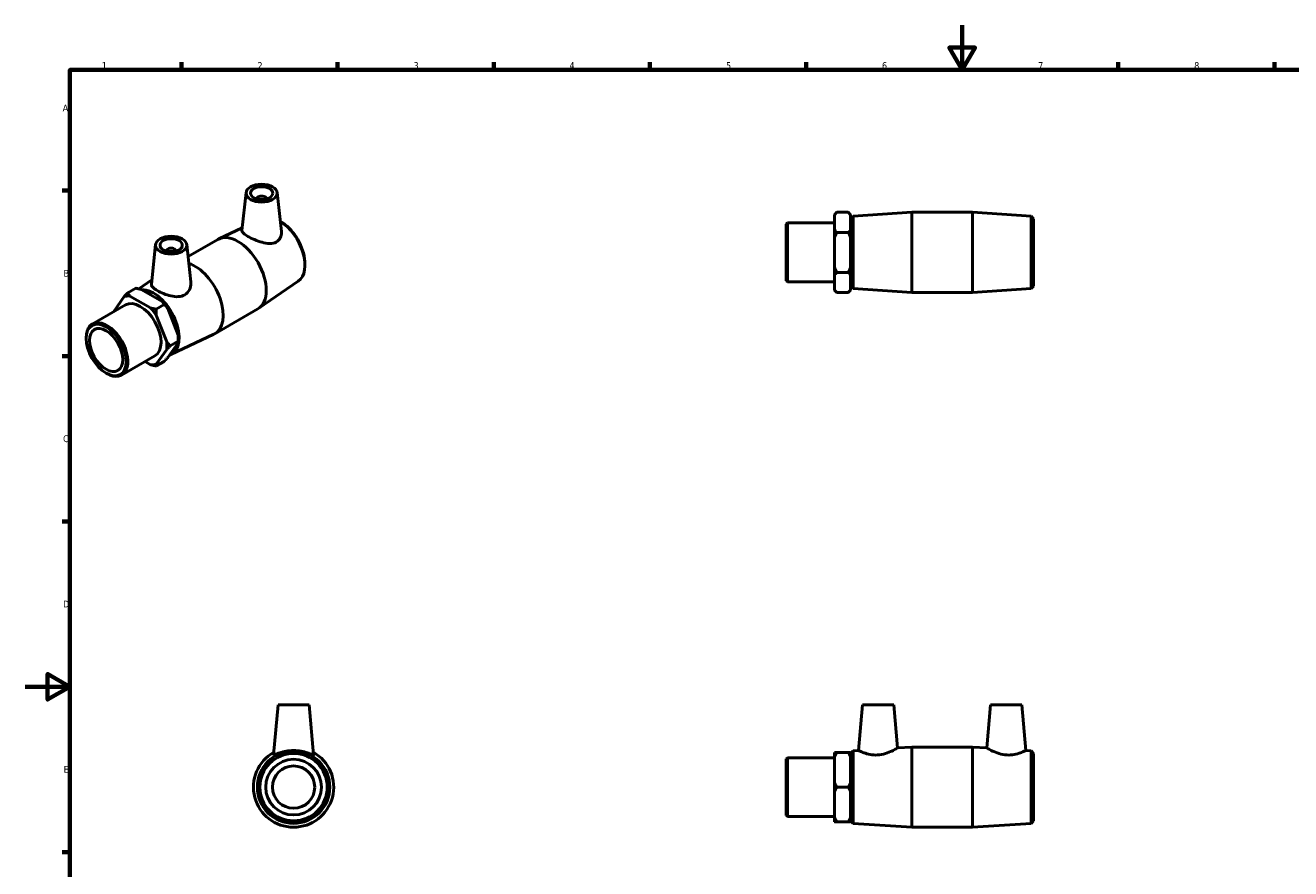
# Model space of a CAD drawing. Header units: millimetres. Extents: x 0 to 895, y -151 to 594.
# Tile 2 of 3: x 0 to 568, y 215 to 594. Entities that reach past the tile are written whole.
import ezdxf

# ---------------------------------------------------------------- set-up
doc = ezdxf.new("R2010")
doc.units = ezdxf.units.MM
doc.layers.add('Border (ANSI)', color=7, linetype='Continuous', lineweight=70)
doc.layers.add('Visible (ANSI)', color=7, linetype='Continuous', lineweight=50)
doc.styles.add('Note Text (ANSI)', font='tahoma.ttf')

# ---------------------------------------------------------------- blocks, each defined once
blk = doc.blocks.new('Borders Default Border')
at = {"layer": 'Border (ANSI)'}
for p, q in [((70.08, 574), (70.08, 577.45)), ((140.17, 574), (140.17, 577.45)), ((210.25, 574), (210.25, 577.45)), ((280.33, 574), (280.33, 577.45)), ((350.42, 574), (350.42, 577.45)), ((490.58, 574), (490.58, 577.45)), ((560.67, 574), (560.67, 577.45)), ((20, 519.75), (16.55, 519.75)), ((20, 445.5), (16.55, 445.5)), ((20, 371.25), (16.55, 371.25)), ((20, 222.75), (16.55, 222.75))]:
    blk.add_line(p, q, dxfattribs=at)
at = {"layer": 'Border (ANSI)', "flags": 128}
for points in [[(420.5, 594), (420.5, 574), (414.73, 584), (426.27, 584), (420.5, 574)], [(20, 20), (20, 574), (821, 574), (821, 20), (20, 20)], [(0, 297), (20, 297), (10, 302.77), (10, 291.23), (20, 297)]]:
    blk.add_lwpolyline(points, dxfattribs=at)
at = {"layer": 'Border (ANSI)', "color": 230, "true_color": 0xff0080, "char_height": 3.05, "attachment_point": 7, "style": 'Note Text (ANSI)'}
for s, insert in [('1', (34.35, 574.4)), ('2', (104.2, 574.4)), ('3', (174.26, 574.34)), ('4', (244.23, 574.4)), ('5', (314.48, 574.34)), ('6', (384.49, 574.34)), ('7', (454.6, 574.4)), ('8', (524.63, 574.33)), ('A', (16.78, 555.35)), ('B', (17.15, 481.1)), ('C', (16.95, 406.8)), ('D', (16.96, 332.6)), ('E', (17.21, 258.35))]:
    blk.add_mtext(s, dxfattribs=dict(at, insert=insert))

msp = doc.modelspace()

# ---------------------------------------------------------------- linework, layer by layer
at = {"layer": 'Visible (ANSI)'}
for p, q in [((99.076, 518.883), (97.25, 501.851)), ((113.05, 518.883), (114.928, 501.367)), ((104.063, 515.996), (104.063, 516.182)), ((108.063, 515.996), (108.063, 516.182)), ((115.559, 505.261), (114.857, 505.726)), ((363.181, 508.944), (364.261, 510.024)), ((363.181, 508.814), (363.181, 508.944)), ((363.181, 502.235), (363.181, 508.814)), ((364.261, 510.024), (369.351, 510.024)), ((370.431, 508.944), (369.351, 510.024)), ((370.431, 508.944), (370.431, 508.814)), ((370.431, 508.814), (370.431, 502.235)), ((370.531, 507.144), (371.609, 508.295)), ((370.531, 476.904), (370.531, 507.144)), ((371.609, 508.295), (397.865, 510.024)), ((371.609, 508.295), (371.609, 475.753)), ((397.865, 474.024), (397.865, 510.024)), ((397.865, 510.024), (425.198, 510.024)), ((425.198, 474.024), (425.198, 510.024)), ((451.454, 508.295), (425.198, 510.024)), ((451.454, 475.753), (451.454, 508.295)), ((452.531, 507.144), (451.454, 508.295)), ((452.531, 507.144), (452.531, 476.904)), ((97.379, 503.054), (86.881, 498.088)), ((341.531, 504.716), (342.06, 505.245)), ((341.531, 479.333), (341.531, 504.716)), ((342.06, 505.245), (342.06, 478.804)), ((342.06, 505.245), (363.181, 505.245)), ((363.181, 498.603), (363.181, 502.235)), ((364.261, 501.024), (369.351, 501.024)), ((370.431, 504.524), (370.531, 504.524)), ((370.431, 502.235), (370.431, 498.603)), ((58.488, 495.51), (56.587, 477.774)), ((72.462, 495.51), (74.257, 478.767)), ((73.038, 490.139), (86.45, 497.862)), ((363.181, 485.445), (363.181, 498.603)), ((370.431, 498.603), (370.431, 485.445)), ((63.475, 492.809), (63.475, 492.623)), ((67.475, 492.809), (67.475, 492.623)), ((125.425, 488.128), (125.475, 487.288)), ((363.181, 481.814), (363.181, 485.445)), ((369.351, 483.024), (364.261, 483.024)), ((370.431, 485.445), (370.431, 481.814)), ((50.984, 475.641), (56.787, 479.638)), ((122.49, 479.089), (104.826, 466.925)), ((341.531, 479.333), (342.06, 478.804)), ((342.06, 478.804), (363.181, 478.804)), ((363.181, 475.235), (363.181, 481.814)), ((370.431, 481.814), (370.431, 475.235)), ((370.431, 479.524), (370.531, 479.524)), ((44.361, 472.199), (39.708, 465.562)), ((49.579, 475.932), (45.98, 473.86)), ((56.233, 467.076), (46.928, 472.434)), ((52.055, 475.386), (61.359, 470.028)), ((363.181, 475.104), (363.181, 475.235)), ((363.181, 475.104), (364.261, 474.024)), ((369.351, 474.024), (364.261, 474.024)), ((370.431, 475.104), (369.351, 474.024)), ((370.431, 475.235), (370.431, 475.104)), ((370.531, 476.904), (371.609, 475.753)), ((371.609, 475.753), (397.865, 474.024)), ((397.865, 474.024), (425.198, 474.024)), ((451.454, 475.753), (425.198, 474.024)), ((452.531, 476.904), (451.454, 475.753)), ((30.048, 459.867), (44.983, 468.468)), ((62.307, 468.603), (58.708, 466.53)), ((63.927, 466.836), (68.579, 454.84)), ((85.088, 455.535), (104.415, 466.665)), ((63.453, 451.888), (58.8, 463.884)), ((65.27, 446.139), (84.657, 455.31)), ((27.297, 453.363), (27.297, 453.794)), ((68.579, 451.413), (63.927, 444.775)), ((65.072, 450.121), (68.671, 452.194)), ((68.671, 453.073), (68.671, 452.194)), ((43.243, 436.954), (58.178, 445.554)), ((53.761, 443.011), (56.233, 441.588)), ((58.708, 441.042), (62.307, 443.114)), ((58.8, 441.823), (63.453, 448.46)), ((36.237, 437.839), (36.609, 437.623)), ((113.417, 288.927), (111.444, 266.378)), ((127.417, 288.927), (113.417, 288.927)), ((127.417, 288.927), (129.389, 266.378)), ((375.831, 288.927), (374.032, 268.358)), ((375.831, 288.927), (389.831, 288.927)), ((389.831, 288.927), (391.53, 269.51)), ((433.231, 288.927), (431.532, 269.51)), ((447.231, 288.927), (433.231, 288.927)), ((447.231, 288.927), (449.031, 268.358)), ((363.181, 265.419), (363.181, 267.516)), ((369.351, 267.516), (364.261, 267.516)), ((370.431, 267.516), (370.431, 265.419)), ((370.531, 267.047), (371.609, 268.198)), ((370.531, 236.807), (370.531, 267.047)), ((371.609, 268.198), (374.032, 268.358)), ((371.609, 268.198), (371.609, 235.656)), ((391.53, 269.51), (397.865, 269.927)), ((397.865, 233.927), (397.865, 269.927)), ((397.865, 269.927), (425.198, 269.927)), ((425.198, 233.927), (425.198, 269.927)), ((431.532, 269.51), (425.198, 269.927)), ((451.454, 268.198), (449.031, 268.358)), ((451.454, 235.656), (451.454, 268.198)), ((452.531, 267.047), (451.454, 268.198)), ((452.531, 267.047), (452.531, 236.807)), ((341.531, 264.619), (342.06, 265.148)), ((341.531, 239.236), (341.531, 264.619)), ((342.06, 265.148), (342.06, 238.707)), ((342.06, 265.148), (363.181, 265.148)), ((363.181, 254.024), (363.181, 265.419)), ((370.431, 265.419), (370.431, 254.024)), ((370.431, 264.427), (370.531, 264.427)), ((363.181, 249.831), (363.181, 254.024)), ((364.261, 251.927), (369.351, 251.927)), ((370.431, 254.024), (370.431, 249.831)), ((363.181, 238.435), (363.181, 249.831)), ((370.431, 249.831), (370.431, 238.435)), ((341.531, 239.236), (342.06, 238.707)), ((342.06, 238.707), (363.181, 238.707)), ((370.431, 239.427), (370.531, 239.427)), ((363.181, 236.339), (363.181, 238.435)), ((364.261, 236.339), (369.351, 236.339)), ((370.431, 238.435), (370.431, 236.339)), ((370.531, 236.807), (371.609, 235.656)), ((371.609, 235.656), (397.865, 233.927)), ((397.865, 233.927), (425.198, 233.927)), ((451.454, 235.656), (425.198, 233.927)), ((452.531, 236.807), (451.454, 235.656))]:
    msp.add_line(p, q, dxfattribs=at)
for radius in [16.271, 15.12, 12.5, 9.5]:
    msp.add_circle((120.417, 251.927), radius, dxfattribs=at)
msp.add_arc((120.417, 251.927), 18, 119.51087, 60.48913, dxfattribs=at)
for centre, major_axis, ratio in [((106.063, 518.635), (7, 0), 0.5758617), ((106.063, 518.635), (5, 0), 0.5758617), ((65.475, 495.262), (7, 0), 0.5758617), ((65.475, 495.262), (5, 0), 0.5758617), ((36.272, 448.195), (6.334, -10.998), 0.5780931), ((36.272, 448.195), (5.278, -9.165), 0.5780931)]:
    msp.add_ellipse(centre, major_axis=major_axis, ratio=ratio, dxfattribs=at)
for centre, major_axis, ratio, start_param, end_param in [((106.063, 516.182), (-2, 0), 0.5758617, 2.9729035, 6.4518745), ((113.998, 492.955), (8.12, -14.1), 0.5780931, 0.0466725, 2.3205083), ((95.433, 482.264), (-8.983, 15.599), 0.5780931, 3.1415927, 6.2831853), ((114.76, 493.394), (-7.545, 13.103), 0.5780931, 3.9997864, 5.4249915), ((65.475, 492.809), (-2, 0), 0.5758617, 2.9729035, 6.4518745), ((76.105, 471.134), (8.983, -15.599), 0.5780931, 6.2365128, 8.8582787), ((51.58, 457.011), (-8.444, 14.663), 0.5780931, 5.8990973, 6.1475419), ((57.54, 460.443), (8.12, -14.1), 0.5780931, 6.1744213, 9.1235618), ((51.58, 457.011), (-6.597, 11.457), 0.5780931, 3.1415927, 6.2831853), ((51.58, 457.011), (8.444, -14.663), 0.5780931, 1.7103071, 1.9587517), ((56.707, 459.963), (-8.444, 14.663), 0.5780931, 4.8518998, 5.1003444), ((36.646, 448.41), (6.597, -11.457), 0.5780931, 5.4958534, 10.2121098), ((51.58, 457.011), (-8.444, 14.663), 0.5780931, 0.6631096, 0.6739648), ((56.707, 459.963), (-8.444, 14.663), 0.5780931, 3.9289245, 4.0531468), ((51.58, 457.011), (8.444, -14.663), 0.5780931, 0.6631096, 0.9115542), ((51.58, 457.011), (8.444, -14.663), 0.5780931, 5.8990973, 6.1475419)]:
    msp.add_ellipse(centre, major_axis=major_axis, ratio=ratio, start_param=start_param, end_param=end_param, dxfattribs=at)
for points, weights in [([(363.181, 508.814), (363.637, 509.4), (364.261, 510.024)], [1, 1.00241153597, 1]), ([(369.351, 510.024), (369.975, 509.4), (370.431, 508.814)], [1, 1.00241153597, 1]), ([(364.261, 501.024), (363.637, 501.648), (363.181, 502.235)], [1, 1.00241153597, 1]), ([(363.181, 498.603), (363.637, 499.776), (364.261, 501.024)], [1, 1.00241153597, 1]), ([(370.431, 502.235), (369.975, 501.648), (369.351, 501.024)], [1, 1.00241153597, 1]), ([(369.351, 501.024), (369.975, 499.776), (370.431, 498.603)], [1, 1.00241153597, 1]), ([(364.261, 483.024), (363.637, 484.272), (363.181, 485.445)], [1, 1.00241153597, 1]), ([(363.181, 481.814), (363.637, 482.4), (364.261, 483.024)], [1, 1.00241153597, 1]), ([(370.431, 485.445), (369.975, 484.272), (369.351, 483.024)], [1, 1.00241153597, 1]), ([(369.351, 483.024), (369.975, 482.4), (370.431, 481.814)], [1, 1.00241153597, 1]), ([(45.98, 473.86), (45.098, 472.976), (44.361, 472.199)], [1, 1.00241153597, 1]), ([(46.928, 472.434), (46.421, 473.098), (45.98, 473.86)], [1, 1.00241153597, 1]), ([(49.579, 475.932), (50.903, 475.678), (52.055, 475.386)], [1, 1.00241153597, 1]), ([(364.261, 474.024), (363.637, 474.648), (363.181, 475.235)], [1, 1.00241153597, 1]), ([(370.431, 475.235), (369.975, 474.648), (369.351, 474.024)], [1, 1.00241153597, 1]), ([(58.708, 466.53), (57.385, 466.784), (56.233, 467.076)], [1, 1.00241153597, 1]), ([(58.8, 463.884), (58.708, 465.139), (58.708, 466.53)], [1, 1.00241153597, 1]), ([(61.359, 470.028), (61.866, 469.365), (62.307, 468.603)], [1, 1.00241153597, 1]), ([(62.307, 468.603), (63.19, 467.719), (63.927, 466.836)], [1, 1.00241153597, 1]), ([(39.708, 465.562), (39.691, 465.486), (39.677, 465.412)], [1, 1.00044575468, 1.00072672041]), ([(68.579, 454.84), (68.671, 453.585), (68.671, 452.194)], [1, 1.00241153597, 1]), ([(65.072, 450.121), (64.19, 451.005), (63.453, 451.888)], [1, 1.00241153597, 1]), ([(63.453, 448.46), (64.19, 449.238), (65.072, 450.121)], [1, 1.00241153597, 1]), ([(68.671, 452.194), (68.671, 451.818), (68.579, 451.413)], [1, 1.00241153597, 1]), ([(63.927, 444.775), (63.19, 443.998), (62.307, 443.114)], [1, 1.00241153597, 1]), ([(56.233, 441.588), (57.385, 441.296), (58.708, 441.042)], [1, 1.00241153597, 1]), ([(58.708, 441.042), (58.708, 441.417), (58.8, 441.823)], [1, 1.00241153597, 1]), ([(364.261, 267.516), (363.637, 267.516), (363.181, 267.516)], [1, 1.00241153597, 1]), ([(363.181, 265.419), (363.637, 266.435), (364.261, 267.516)], [1, 1.00241153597, 1]), ([(370.431, 267.516), (369.975, 267.516), (369.351, 267.516)], [1, 1.00241153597, 1]), ([(369.351, 267.516), (369.975, 266.435), (370.431, 265.419)], [1, 1.00241153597, 1]), ([(364.261, 251.927), (363.637, 253.008), (363.181, 254.024)], [1, 1.00241153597, 1]), ([(363.181, 249.831), (363.637, 250.847), (364.261, 251.927)], [1, 1.00241153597, 1]), ([(370.431, 254.024), (369.975, 253.008), (369.351, 251.927)], [1, 1.00241153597, 1]), ([(369.351, 251.927), (369.975, 250.847), (370.431, 249.831)], [1, 1.00241153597, 1]), ([(364.261, 236.339), (363.637, 237.42), (363.181, 238.435)], [1, 1.00241153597, 1]), ([(363.181, 236.339), (363.637, 236.339), (364.261, 236.339)], [1, 1.00241153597, 1]), ([(370.431, 238.435), (369.975, 237.42), (369.351, 236.339)], [1, 1.00241153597, 1]), ([(369.351, 236.339), (369.975, 236.339), (370.431, 236.339)], [1, 1.00241153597, 1])]:
    msp.add_rational_spline(points, weights, degree=2, dxfattribs=at)
for points, knots in [([(112.656, 496.673), (111.843, 496.225), (110.813, 496.009), (108.578, 496.026), (107.371, 496.249), (105.141, 496.862), (103.959, 497.289), (101.753, 498.233), (100.729, 498.748), (99.095, 499.688), (98.4, 500.164), (97.481, 501.019), (97.256, 501.402), (97.245, 501.776), (97.246, 501.813), (97.251, 501.851)], [0, 0, 0, 0, 0.358039, 0.358039, 0.7160779, 0.7160779, 1.062639, 1.062639, 1.4092001, 1.4092001, 1.7557612, 1.7557612, 2.1023223, 2.1023223, 2.1409575, 2.1409575, 2.1409575, 2.1409575]), ([(114.927, 501.367), (114.94, 501.252), (114.949, 501.138), (114.989, 500.192), (114.823, 499.291), (114.034, 497.734), (113.408, 497.087), (112.656, 496.673)], [4.7654898, 4.7654898, 4.7654898, 4.7654898, 4.81053874, 4.81053874, 5.14170614, 5.14170614, 5.47287354, 5.47287354, 5.47287354, 5.47287354]), ([(71.565, 473.01), (70.759, 472.527), (69.754, 472.235), (67.595, 472.094), (66.44, 472.234), (64.293, 472.708), (63.146, 473.077), (61.018, 473.93), (60.036, 474.411), (58.469, 475.313), (57.789, 475.79), (56.865, 476.694), (56.621, 477.126), (56.577, 477.609), (56.578, 477.691), (56.588, 477.774)], [0, 0, 0, 0, 0.3311674, 0.3311674, 0.6623348, 0.6623348, 0.9947857, 0.9947857, 1.3272367, 1.3272367, 1.6596876, 1.6596876, 1.9921385, 1.9921385, 2.0587547, 2.0587547, 2.0587547, 2.0587547]), ([(74.256, 478.767), (74.278, 478.565), (74.29, 478.363), (74.303, 477.206), (74.086, 476.163), (73.155, 474.323), (72.436, 473.533), (71.565, 473.01)], [4.68236804, 4.68236804, 4.68236804, 4.68236804, 4.75679562, 4.75679562, 5.11483458, 5.11483458, 5.47287354, 5.47287354, 5.47287354, 5.47287354]), ([(129.389, 266.379), (129.39, 266.369), (129.389, 266.36), (129.346, 266.292), (129.078, 266.376), (128.11, 266.76), (127.411, 267.048), (125.842, 267.577), (124.858, 267.857), (122.7, 268.249), (121.525, 268.358), (119.308, 268.358), (118.133, 268.249), (115.975, 267.857), (114.991, 267.577), (113.423, 267.048), (112.724, 266.76), (111.755, 266.376), (111.487, 266.292), (111.449, 266.354)], [2.7828754, 2.7828754, 2.7828754, 2.7828754, 2.8184002, 2.8184002, 3.1495676, 3.1495676, 3.480735, 3.480735, 3.8131859, 3.8131859, 4.1456369, 4.1456369, 4.4780878, 4.4780878, 4.8105387, 4.8105387, 5.1417061, 5.1417061, 5.4728735, 5.4728735, 5.4728735, 5.4728735]), ([(382.476, 266.354), (381.374, 266.292), (380.221, 266.376), (378.135, 266.76), (377.201, 267.048), (375.734, 267.577), (375.096, 267.857), (374.244, 268.249), (374.032, 268.358), (374.032, 268.358)], [0, 0, 0, 0, 0.3311674, 0.3311674, 0.6623348, 0.6623348, 0.9947857, 0.9947857, 1.3272367, 1.3272367, 1.3272367, 1.3272367]), ([(391.53, 269.51), (391.53, 269.51), (391.298, 269.371), (390.388, 268.863), (389.711, 268.499), (388.148, 267.764), (387.142, 267.339), (384.903, 266.661), (383.666, 266.42), (382.476, 266.354)], [4.0636734, 4.0636734, 4.0636734, 4.0636734, 4.4102345, 4.4102345, 4.7567956, 4.7567956, 5.1148346, 5.1148346, 5.4728735, 5.4728735, 5.4728735, 5.4728735]), ([(440.587, 266.354), (439.396, 266.42), (438.16, 266.661), (435.921, 267.339), (434.914, 267.764), (433.351, 268.499), (432.675, 268.863), (431.765, 269.371), (431.532, 269.51), (431.532, 269.51)], [0, 0, 0, 0, 0.358039, 0.358039, 0.7160779, 0.7160779, 1.062639, 1.062639, 1.4092001, 1.4092001, 1.4092001, 1.4092001]), ([(449.031, 268.358), (449.031, 268.358), (448.818, 268.249), (447.966, 267.857), (447.328, 267.577), (445.861, 267.048), (444.927, 266.76), (442.842, 266.376), (441.688, 266.292), (440.587, 266.354)], [4.1456369, 4.1456369, 4.1456369, 4.1456369, 4.4780878, 4.4780878, 4.8105387, 4.8105387, 5.1417061, 5.1417061, 5.4728735, 5.4728735, 5.4728735, 5.4728735])]:
    msp.add_open_spline(points, degree=3, knots=knots, dxfattribs=at)
msp.add_open_spline([(111.449, 266.354), (111.445, 266.36), (111.443, 266.369), (111.444, 266.379)], degree=3, dxfattribs=at)

# ---------------------------------------------------------------- block references
msp.add_blockref('Borders Default Border', (0, 0))

doc.saveas('drawing.dxf')
